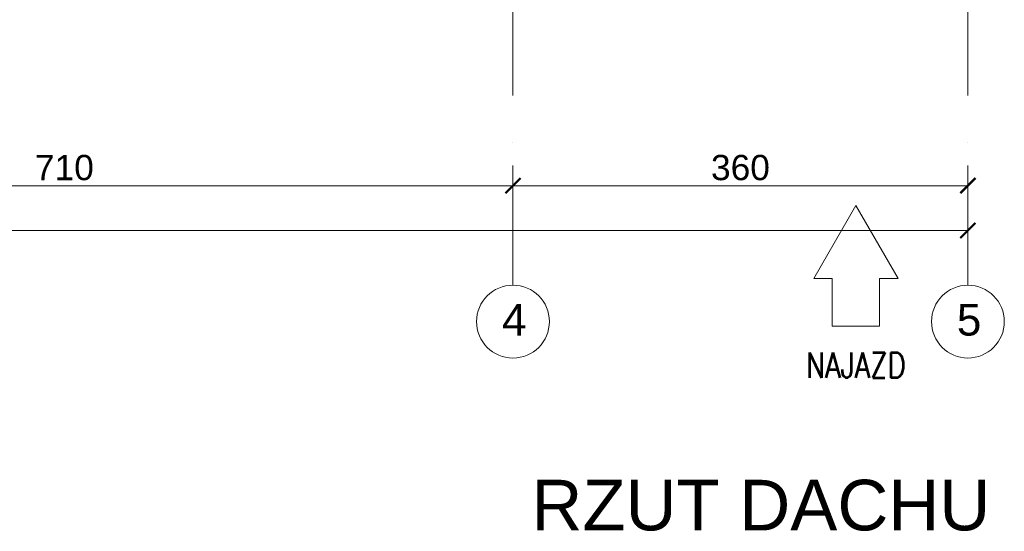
# Model space of a CAD drawing. Extents: x 261105 to 7565828, y -85627 to 5881792.
# Tile 6 of 116: x 329050 to 336842, y -81455 to -77410. Entities that reach past the tile are written whole.
import ezdxf

# ---------------------------------------------------------------- set-up
doc = ezdxf.new("R2010")
doc.units = 0
doc.header["$MEASUREMENT"] = 0
doc.linetypes.add('DASHDOT2', pattern=[0.5, 0.25, -0.125, 0, -0.125])
doc.layers.add('100_rzut_okna', color=1, linetype='Continuous')
doc.layers.add('OSIE - OPIS', color=7, linetype='Continuous')
doc.layers.add('linii', color=7, linetype='Continuous', lineweight=15)
doc.layers.add('OSIE', color=7, linetype='Continuous', lineweight=5)
for name, color, linetype, lineweight, true_color in [('SHARY', 7, 'Continuous', 15, 0xa5a5a5), ('tabelka', 7, 'Continuous', 15, 0x000000), ('wymiary', 7, 'Continuous', 9, 0x7f7f7f)]:
    doc.layers.add(name, color=color, linetype=linetype, lineweight=lineweight, true_color=true_color)
doc.styles.add('ARIAL', font='arial.ttf')
doc.styles.add('styl1', font='simplex.shx', dxfattribs={"oblique": 5})
doc.dimstyles.new('mosstowy 1-100', dxfattribs={"dimscale": 20, "dimtxt": 10, "dimasz": 6, "dimexe": 4, "dimexo": 4, "dimgap": 2, "dimtad": 1, "dimdec": 0, "dimlfac": 0.1, "dimtxsty": 'ARIAL', "dimblk": 'ARCHTICK', "dimcen": 4, "dimclrd": 256, "dimclre": 256, "dimclrt": 7, "dimadec": 0, "dimazin": 0, "dimtfac": 1, "dimtdec": 0, "dimtmove": 1, "dimatfit": 3, "dimfxl": 8, "dimfxlon": 1, "dimlwd": -1, "dimlwe": 9, "dimarcsym": 0})

# ---------------------------------------------------------------- blocks, each defined once
blk = doc.blocks.new('fdgfdgdfg')
at = {"layer": 'OSIE', "linetype": 'DASHDOT2', "ltscale": 3000}
for p, q in [((366947.8, 34226.1, 0), (366947.8, 47637.1, 0)), ((370547.8, 34226.1, 0), (370547.8, 47637.1, 0))]:
    blk.add_line(p, q, dxfattribs=at)
at = {"layer": 'OSIE'}
for centre in [(366947.8, 33937.9, 0), (370547.8, 33937.9, 0)]:
    blk.add_circle(centre, 288.1, dxfattribs=at)
at = {"layer": 'OSIE - OPIS', "style": 'ARIAL'}
for s, p in [('4', (366860.3, 33827.6, 0)), ('5', (370460.3, 33827.6, 0))]:
    blk.add_text(s, height=250, dxfattribs=at).set_placement(p)
blk = doc.blocks.new('_ArchTick')
at = {"layer": '100_rzut_okna', "color": 0, "linetype": 'Continuous', "const_width": 0.15}
blk.add_lwpolyline([(-0.5, -0.5), (0.5, 0.5)], dxfattribs=at)
blk = doc.blocks.new('*D1621')
at = {"layer": 'Defpoints', "color": 0}
for p in [(332953.6, -75642.5), (325853.5, -76343.9), (332953.6, -78722.5)]:
    blk.add_point(p, dxfattribs=at)
at = {"layer": 'wymiary', "lineweight": 9}
for p, q in [((325853.5, -78562.5), (325853.5, -78802.5)), ((332953.6, -78562.5), (332953.6, -78802.5))]:
    blk.add_line(p, q, dxfattribs=at)
at = {"layer": 'wymiary'}
blk.add_line((325853.5, -78722.5), (332953.6, -78722.5), dxfattribs=at)
at = {"layer": 'wymiary', "xscale": 120, "yscale": 120, "zscale": 120, "rotation": 180}
blk.add_blockref('_ArchTick', (325853.5, -78722.5), dxfattribs=at)
at = {"layer": 'wymiary', "xscale": 120, "yscale": 120, "zscale": 120}
blk.add_blockref('_ArchTick', (332953.6, -78722.5), dxfattribs=at)
at = {"layer": 'wymiary', "color": 7, "insert": (329403.6, -78580.4), "char_height": 200, "attachment_point": 5, "style": 'ARIAL'}
blk.add_mtext('710', dxfattribs=at)
blk = doc.blocks.new('*D1622')
at = {"layer": 'Defpoints', "color": 0}
for p in [(332953.6, -75642.5), (336553.6, -75902.5), (336553.6, -78722.5)]:
    blk.add_point(p, dxfattribs=at)
at = {"layer": 'wymiary', "lineweight": 9}
for p, q in [((332953.6, -78562.5), (332953.6, -78802.5)), ((336553.6, -78562.5), (336553.6, -78802.5))]:
    blk.add_line(p, q, dxfattribs=at)
at = {"layer": 'wymiary'}
blk.add_line((332953.6, -78722.5), (336553.6, -78722.5), dxfattribs=at)
at = {"layer": 'wymiary', "xscale": 120, "yscale": 120, "zscale": 120, "rotation": 180}
blk.add_blockref('_ArchTick', (332953.6, -78722.5), dxfattribs=at)
at = {"layer": 'wymiary', "xscale": 120, "yscale": 120, "zscale": 120}
blk.add_blockref('_ArchTick', (336553.6, -78722.5), dxfattribs=at)
at = {"layer": 'wymiary', "color": 7, "insert": (334753.6, -78580.3), "char_height": 200, "attachment_point": 5, "style": 'ARIAL'}
blk.add_mtext('360', dxfattribs=at)
blk = doc.blocks.new('*D1623')
at = {"layer": 'Defpoints', "color": 0}
for p in [(314153.6, -77451.9), (336553.6, -77489.1), (336553.6, -79076.1)]:
    blk.add_point(p, dxfattribs=at)
at = {"layer": 'wymiary', "lineweight": 9}
for p, q in [((314153.6, -78916.1), (314153.6, -79156.1)), ((336553.6, -78916.1), (336553.6, -79156.1))]:
    blk.add_line(p, q, dxfattribs=at)
at = {"layer": 'wymiary'}
blk.add_line((314153.6, -79076.1), (336553.6, -79076.1), dxfattribs=at)
at = {"layer": 'wymiary', "xscale": 120, "yscale": 120, "zscale": 120, "rotation": 180}
blk.add_blockref('_ArchTick', (314153.6, -79076.1), dxfattribs=at)
at = {"layer": 'wymiary', "xscale": 120, "yscale": 120, "zscale": 120}
blk.add_blockref('_ArchTick', (336553.6, -79076.1), dxfattribs=at)
at = {"layer": 'wymiary', "color": 7, "insert": (326517.6, -78933.9), "char_height": 200, "attachment_point": 5, "style": 'ARIAL'}
blk.add_mtext('2240', dxfattribs=at)

msp = doc.modelspace()

# ---------------------------------------------------------------- linework, layer by layer
at = {"layer": 'SHARY'}
msp.add_lwpolyline([(335333.3, -79456.8), (335479.7, -79456.8), (335479.7, -79831.8), (335854.7, -79831.8), (335854.7, -79456.8), (336001.2, -79456.8), (335667.2, -78878.3)], close=True, dxfattribs=at)

# ---------------------------------------------------------------- block references
at = {"layer": 'linii'}
msp.add_blockref('fdgfdgdfg', (-33994.2, -113734.8), dxfattribs=at)

# ---------------------------------------------------------------- texts
at = {"layer": 'SHARY', "style": 'styl1', "width": 0.8}
msp.add_text('NAJAZD', height=200, dxfattribs=at).set_placement((335272.7, -80241.1))
at = {"layer": 'tabelka', "lineweight": 35, "insert": (336992.5, -81047.5), "char_height": 400, "width": 7785.735, "attachment_point": 2, "style": 'ARIAL'}
msp.add_mtext('\\pxql;RZUT DACHU', dxfattribs=at)

# ---------------------------------------------------------------- dimensions: what is measured, and where the dimension line sits
at = {"layer": 'wymiary'}
for base, p1, p2, picture, middle in [((332953.6, -78722.5), (325853.5, -76343.9, 0), (332953.6, -75642.5, 0), '*D1621', (329403.6, -78580.4)), ((336553.6, -78722.5), (332953.6, -75642.5, 0), (336553.6, -75902.5, 0), '*D1622', (334753.6, -78580.3))]:
    dim = msp.add_linear_dim(base=base, p1=p1, p2=p2, dimstyle='mosstowy 1-100', dxfattribs=at)
    dim.commit()
    dim.dimension.update_dxf_attribs({"geometry": picture, "text_midpoint": middle})
dim = msp.add_linear_dim(base=(336553.6, -79076.1), p1=(314153.6, -77451.9, 0), p2=(336553.6, -77489.1, 0), dimstyle='mosstowy 1-100', dxfattribs=at)
dim.commit()
dim.dimension.update_dxf_attribs({"geometry": '*D1623', "text_midpoint": (326517.6, -79076.1), "dimtype": 160})

doc.saveas('drawing.dxf')
